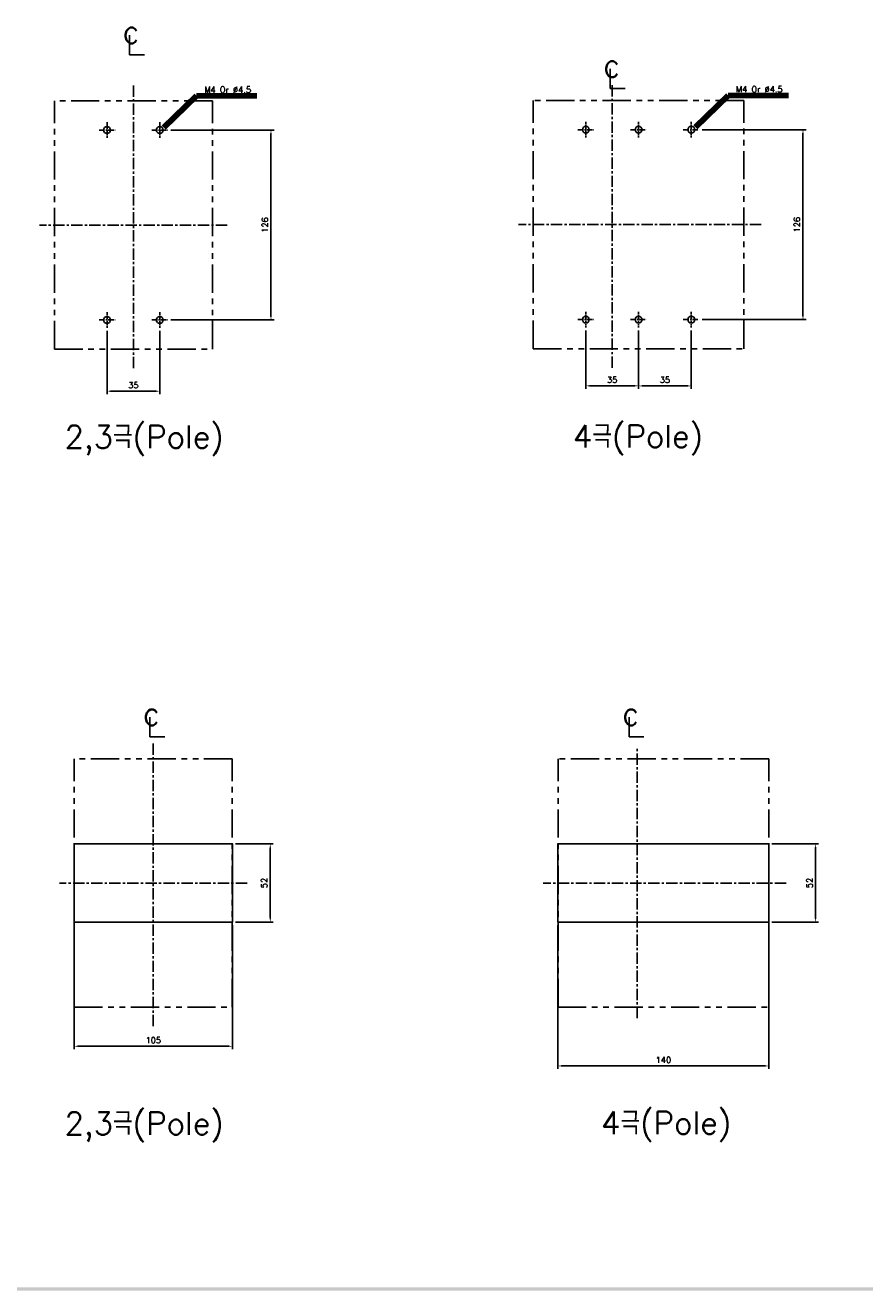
# Model space of a CAD drawing. Extents: x -444 to 2710, y -907 to 1726.
# Tile 2 of 15: x -53 to 504, y 397 to 1237. Entities that reach past the tile are written whole.
import ezdxf

# ---------------------------------------------------------------- set-up
doc = ezdxf.new("R2010")
doc.units = 0
doc.header["$LTSCALE"] = 3
doc.header["$MEASUREMENT"] = 0
doc.linetypes.add('CENTER', pattern=[2, 1.25, -0.25, 0.25, -0.25])
doc.linetypes.add('PHANTOM2', pattern=[1.25, 0.625, -0.125, 0.125, -0.125, 0.125, -0.125])
doc.layers.get('0').update_dxf_attribs({"linetype": 'CONTINUOUS'})
doc.layers.get('Defpoints').update_dxf_attribs({"linetype": 'CONTINUOUS'})
for name, color, linetype in [('AM_VIS', 7, 'CONTINUOUS'), ('cen', 1, 'CENTER'), ('CENTER', 1, 'CENTER'), ('di', 3, 'CONTINUOUS'), ('DIM', 3, 'CONTINUOUS'), ('dwg', 7, 'CONTINUOUS'), ('NOTE', 4, 'CONTINUOUS')]:
    doc.layers.add(name, color=color, linetype=linetype)
doc.styles.add('K25', font='TXT', dxfattribs={"width": 0.9, "height": 2.5, "bigfont": 'TBHAN'})
doc.styles.add('KIM', font='ROMANS.shx', dxfattribs={"height": 5, "bigfont": 'GSG1.shx'})
doc.styles.get("Standard").update_dxf_attribs({"font": 'romans.shx', "height": 4, "bigfont": 'ghs.shx'})
doc.dimstyles.get("Standard").update_dxf_attribs({"dimtxt": 0.18, "dimasz": 0.18, "dimexe": 0.18, "dimexo": 0.0625, "dimgap": 0.09, "dimtad": 0, "dimtih": 1, "dimtoh": 1, "dimdec": 4, "dimzin": 0, "dimdsep": 46, "dimtxsty": 'Standard', "dimcen": 0.09, "dimadec": 0, "dimazin": 0, "dimtfac": 1, "dimtdec": 4, "dimtofl": 0, "dimtmove": 0, "dimatfit": 3, "dimfxl": 0, "dimtolj": 1, "dimtzin": 0, "dimarcsym": 0})
doc.dimstyles.new('STANDARD$0', dxfattribs={"dimtxt": 5, "dimasz": 5, "dimexe": 1, "dimexo": 2, "dimgap": 2, "dimtad": 1, "dimdec": 4, "dimzin": 12, "dimdsep": 46, "dimtxsty": 'KIM', "dimcen": -1, "dimdle": 0.1, "dimadec": 0, "dimazin": 0, "dimtfac": 1, "dimtdec": 4, "dimtmove": 0, "dimatfit": 3, "dimfxl": 0, "dimtolj": 1, "dimtzin": 0, "dimarcsym": 0})

# ---------------------------------------------------------------- blocks, each defined once
blk = doc.blocks.new('*D21')
at = {"layer": 'Defpoints', "color": 0}
for p in [(41.9, 1167.35), (41.9, 1041.35), (110.4, 1041.35)]:
    blk.add_point(p, dxfattribs=at)
at = {"layer": 'di'}
for p, q in [((43.9, 1167.35), (112.4, 1167.35)), ((110.4, 1164.95), (110.4, 1043.75)), ((43.9, 1041.35), (112.4, 1041.35))]:
    blk.add_line(p, q, dxfattribs=at)
for points in [[(110, 1164.95), (110.8, 1164.95), (110.4, 1167.35)], [(110, 1043.75), (110.8, 1043.75), (110.4, 1041.35)]]:
    blk.add_solid(points, dxfattribs=at)
at = {"layer": 'di', "insert": (106.4, 1104.35), "char_height": 4, "attachment_point": 5, "rotation": 90}
blk.add_mtext('\\A1;126', dxfattribs=at)
blk = doc.blocks.new('*D27')
at = {"layer": 'Defpoints', "color": 0}
for p in [(394.59, 1167.59), (394.59, 1041.59), (463.4, 1041.59)]:
    blk.add_point(p, dxfattribs=at)
at = {"layer": 'di'}
for p, q in [((396.59, 1167.59), (465.4, 1167.59)), ((463.4, 1165.19), (463.4, 1043.99)), ((396.59, 1041.59), (465.4, 1041.59))]:
    blk.add_line(p, q, dxfattribs=at)
for points in [[(463, 1165.19), (463.8, 1165.19), (463.4, 1167.59)], [(463, 1043.99), (463.8, 1043.99), (463.4, 1041.59)]]:
    blk.add_solid(points, dxfattribs=at)
at = {"layer": 'di', "insert": (459.4, 1104.59), "char_height": 4, "attachment_point": 5, "rotation": 90}
blk.add_mtext('\\A1;126', dxfattribs=at)
blk = doc.blocks.new('*D28')
at = {"layer": 'Defpoints', "color": 0}
for p in [(300.77, 641.9), (440.77, 641.9), (440.77, 546.55)]:
    blk.add_point(p, dxfattribs=at)
at = {"layer": 'di'}
for p, q in [((300.77, 639.9), (300.77, 544.55)), ((440.77, 639.9), (440.77, 544.55)), ((303.17, 546.55), (438.37, 546.55))]:
    blk.add_line(p, q, dxfattribs=at)
for points in [[(303.17, 546.95), (303.17, 546.15), (300.77, 546.55)], [(438.37, 546.95), (438.37, 546.15), (440.77, 546.55)]]:
    blk.add_solid(points, dxfattribs=at)
at = {"layer": 'di', "insert": (370.77, 550.55), "char_height": 4, "attachment_point": 5}
blk.add_mtext('\\A1;140', dxfattribs=at)
blk = doc.blocks.new('*D29')
at = {"layer": 'Defpoints', "color": 0}
for p in [(440.77, 693.9), (471.8, 693.9), (440.77, 641.9)]:
    blk.add_point(p, dxfattribs=at)
at = {"layer": 'di'}
for p, q in [((442.77, 693.9), (473.8, 693.9)), ((471.8, 644.3), (471.8, 691.5)), ((442.77, 641.9), (473.8, 641.9))]:
    blk.add_line(p, q, dxfattribs=at)
for points in [[(471.4, 691.5), (472.2, 691.5), (471.8, 693.9)], [(471.4, 644.3), (472.2, 644.3), (471.8, 641.9)]]:
    blk.add_solid(points, dxfattribs=at)
at = {"layer": 'di', "insert": (467.8, 667.9), "char_height": 4, "attachment_point": 5, "rotation": 90}
blk.add_mtext('\\A1;52', dxfattribs=at)
blk = doc.blocks.new('*D55')
at = {"layer": 'Defpoints', "color": 0}
for p in [(84.79, 693.9), (109.92, 693.9), (84.79, 641.9)]:
    blk.add_point(p, dxfattribs=at)
at = {"layer": 'DIM'}
for p, q in [((86.79, 693.9), (111.92, 693.9)), ((109.92, 645.1), (109.92, 690.7)), ((86.79, 641.9), (111.92, 641.9))]:
    blk.add_line(p, q, dxfattribs=at)
for points in [[(109.39, 690.7), (110.46, 690.7), (109.92, 693.9)], [(109.39, 645.1), (110.46, 645.1), (109.92, 641.9)]]:
    blk.add_solid(points, dxfattribs=at)
at = {"layer": 'DIM', "insert": (105.92, 667.9), "char_height": 4, "attachment_point": 5, "rotation": 90}
blk.add_mtext('\\A1;52', dxfattribs=at)
blk = doc.blocks.new('*D56')
at = {"layer": 'Defpoints', "color": 0}
for p in [(-20.21, 641.9), (84.79, 641.9), (84.79, 559.63)]:
    blk.add_point(p, dxfattribs=at)
at = {"layer": 'di'}
for p, q in [((-20.21, 639.9), (-20.21, 557.63)), ((84.79, 639.9), (84.79, 557.63)), ((-17.81, 559.63), (82.39, 559.63))]:
    blk.add_line(p, q, dxfattribs=at)
for points in [[(-17.81, 560.03), (-17.81, 559.23), (-20.21, 559.63)], [(82.39, 560.03), (82.39, 559.23), (84.79, 559.63)]]:
    blk.add_solid(points, dxfattribs=at)
at = {"layer": 'di', "insert": (32.29, 563.63), "char_height": 4, "attachment_point": 5}
blk.add_mtext('\\A1;105', dxfattribs=at)
blk = doc.blocks.new('*D62')
at = {"layer": 'Defpoints', "color": 0}
for p in [(1.59, 1036.14), (36.59, 1036.14), (36.59, 994.13)]:
    blk.add_point(p, dxfattribs=at)
at = {"layer": 'di'}
for p, q in [((1.59, 1034.14), (1.59, 992.13)), ((36.59, 1034.14), (36.59, 992.13)), ((3.99, 994.13), (34.19, 994.13))]:
    blk.add_line(p, q, dxfattribs=at)
for points in [[(3.99, 994.53), (3.99, 993.73), (1.59, 994.13)], [(34.19, 994.53), (34.19, 993.73), (36.59, 994.13)]]:
    blk.add_solid(points, dxfattribs=at)
at = {"layer": 'di', "insert": (19.09, 998.13), "char_height": 4, "attachment_point": 5}
blk.add_mtext('\\A1;35', dxfattribs=at)
blk = doc.blocks.new('*D63')
at = {"layer": 'Defpoints', "color": 0}
for p in [(319.29, 1036.38), (354.29, 1036.38), (354.29, 997.68)]:
    blk.add_point(p, dxfattribs=at)
at = {"layer": 'di'}
for p, q in [((319.29, 1034.38), (319.29, 995.68)), ((354.29, 1034.38), (354.29, 995.68)), ((321.69, 997.68), (351.89, 997.68))]:
    blk.add_line(p, q, dxfattribs=at)
for points in [[(321.69, 998.08), (321.69, 997.28), (319.29, 997.68)], [(351.89, 998.08), (351.89, 997.28), (354.29, 997.68)]]:
    blk.add_solid(points, dxfattribs=at)
at = {"layer": 'di', "insert": (336.79, 1001.68), "char_height": 4, "attachment_point": 5}
blk.add_mtext('\\A1;35', dxfattribs=at)
blk = doc.blocks.new('*D64')
at = {"layer": 'Defpoints', "color": 0}
for p in [(354.29, 1036.38), (389.29, 1036.38), (389.29, 997.6)]:
    blk.add_point(p, dxfattribs=at)
at = {"layer": 'di'}
for p, q in [((354.29, 1034.38), (354.29, 995.6)), ((389.29, 1034.38), (389.29, 995.6)), ((356.69, 997.6), (386.89, 997.6))]:
    blk.add_line(p, q, dxfattribs=at)
for points in [[(356.69, 998), (356.69, 997.2), (354.29, 997.6)], [(386.89, 998), (386.89, 997.2), (389.29, 997.6)]]:
    blk.add_solid(points, dxfattribs=at)
at = {"layer": 'di', "insert": (371.79, 1001.6), "char_height": 4, "attachment_point": 5}
blk.add_mtext('\\A1;35', dxfattribs=at)

msp = doc.modelspace()

# ---------------------------------------------------------------- linework, layer by layer
for p, q in [((-20.207, 693.898), (84.793, 693.898)), ((300.766, 693.898), (440.766, 693.898)), ((300.766, 641.898), (300.766, 693.898)), ((440.766, 641.898), (440.766, 693.898)), ((-20.207, 641.898), (84.793, 641.898)), ((440.766, 641.898), (300.766, 641.898))]:
    msp.add_line(p, q)
for centre in [(1.593, 1167.347), (1.593, 1167.347), (36.593, 1167.347), (36.593, 1167.347), (319.285, 1167.586), (354.285, 1167.586), (389.285, 1167.586), (1.593, 1041.347), (1.593, 1041.347), (36.593, 1041.347), (36.593, 1041.347), (319.285, 1041.586), (354.285, 1041.586), (389.285, 1041.586)]:
    msp.add_circle(centre, 2.25)
at = {"layer": 'AM_VIS'}
for p, q in [((-20.207, 641.898), (-20.207, 693.898)), ((84.793, 641.898), (84.793, 693.898))]:
    msp.add_line(p, q, dxfattribs=at)
at = {"layer": 'cen', "ltscale": 2}
for p, q in [((19.093, 1009.341), (19.093, 1197.541)), ((336.785, 1009.58), (336.785, 1197.78)), ((336.785, 1009.58), (336.785, 1197.78)), ((81.349, 1104.347), (-43.164, 1104.347)), ((435.66, 1104.586), (274.529, 1104.586)), ((32.293, 572.892), (32.293, 761.092)), ((353.265, 578.299), (353.265, 757.497)), ((94.549, 667.898), (-29.964, 667.898)), ((452.14, 667.898), (291.009, 667.898))]:
    msp.add_line(p, q, dxfattribs=at)
at = {"layer": 'cen'}
for p, q in [((-3.715, 1167.347), (6.9, 1167.347)), ((31.285, 1167.347), (41.9, 1167.347)), ((313.978, 1167.586), (324.592, 1167.586)), ((348.978, 1167.586), (359.592, 1167.586)), ((383.978, 1167.586), (394.592, 1167.586)), ((-3.715, 1041.347), (6.9, 1041.347)), ((31.285, 1041.347), (41.9, 1041.347)), ((313.978, 1041.586), (324.592, 1041.586)), ((348.978, 1041.586), (359.592, 1041.586)), ((383.978, 1041.586), (394.592, 1041.586))]:
    msp.add_line(p, q, dxfattribs=at)
at = {"layer": 'CENTER', "ltscale": 0.5}
for p, q in [((1.593, 1172.553), (1.593, 1162.141)), ((36.593, 1172.553), (36.593, 1162.141)), ((319.285, 1172.792), (319.285, 1162.38)), ((354.285, 1172.792), (354.285, 1162.38)), ((389.285, 1172.792), (389.285, 1162.38)), ((1.593, 1046.553), (1.593, 1036.141)), ((36.593, 1046.553), (36.593, 1036.141)), ((319.285, 1046.792), (319.285, 1036.38)), ((354.285, 1046.792), (354.285, 1036.38)), ((389.285, 1046.792), (389.285, 1036.38))]:
    msp.add_line(p, q, dxfattribs=at)
at = {"layer": 'di', "linetype": 'PHANTOM2', "ltscale": 10}
for p, q in [((-33.307, 1021.947), (-33.307, 1186.747)), ((71.493, 1186.747), (-33.307, 1186.747)), ((71.493, 1021.947), (71.493, 1186.747)), ((284.385, 1022.186), (284.385, 1186.986)), ((424.185, 1186.986), (284.385, 1186.986)), ((424.185, 1022.186), (424.185, 1186.986)), ((-33.307, 1021.947), (71.493, 1021.947)), ((284.385, 1022.186), (424.185, 1022.186)), ((-20.107, 585.498), (-20.107, 750.298)), ((84.693, 750.298), (-20.107, 750.298)), ((84.693, 585.498), (84.693, 750.298)), ((300.866, 585.498), (300.866, 750.298)), ((440.666, 750.298), (300.866, 750.298)), ((440.666, 585.498), (440.666, 750.298)), ((-20.107, 585.498), (84.693, 585.498)), ((300.866, 585.498), (440.666, 585.498))]:
    msp.add_line(p, q, dxfattribs=at)
at = {"layer": 'dwg'}
msp.add_trace([(1452.521, 397.487), (1450.221, 399.787), (-424.279, 397.487), (-421.979, 399.787)], dxfattribs=at)
at = {"layer": 'NOTE'}
for p, q in [((16.532, 1230.31), (16.532, 1217.271)), ((16.532, 1217.271), (26.445, 1217.271)), ((335.405, 1207.95), (335.405, 1194.91)), ((335.405, 1194.91), (345.318, 1194.91)), ((30.006, 777.972), (30.006, 764.933)), ((347.987, 777.972), (347.987, 764.933)), ((30.006, 764.933), (39.919, 764.933)), ((347.987, 764.933), (357.9, 764.933))]:
    msp.add_line(p, q, dxfattribs=at)

# ---------------------------------------------------------------- texts
at = {"layer": 'di', "char_height": 15, "width": 116.39597, "attachment_point": 1}
for s, insert in [('{\\Fromans,hgs|c129;2,3극(Pole)}', (-26.564, 971.345)), ('{\\Fromans,hgs|c129;4극(Pole)}', (310.733, 971.667)), ('{\\Fromans,hgs|c129;2,3극(Pole)}', (-26.564, 515.953)), ('{\\Fromans,hgs|c129;4극(Pole)}', (329.422, 516.276))]:
    msp.add_mtext(s, dxfattribs=dict(at, insert=insert))
at = {"layer": 'DIM', "char_height": 4, "attachment_point": 7}
for insert in [(66.187, 1192.12), (418.88, 1192.359)]:
    msp.add_mtext('M4 Or %%C4.5', dxfattribs=dict(at, insert=insert))
at = {"layer": 'NOTE', "style": 'K25', "width": 0.9}
for p in [(12.1, 1224.77), (330.972, 1202.41), (25.573, 772.433), (343.554, 772.433)]:
    msp.add_text('c', height=15.85, dxfattribs=at).set_placement(p)

# ---------------------------------------------------------------- dimensions: what is measured, and where the dimension line sits
at = {"layer": 'di'}
for base, p1, p2, picture, middle in [((110.401, 1041.347), (41.9, 1167.347), (41.9, 1041.347), '*D21', (106.401, 1104.347)), ((463.402, 1041.586), (394.592, 1167.586), (394.592, 1041.586), '*D27', (459.402, 1104.586)), ((471.802, 693.898), (440.766, 641.898), (440.766, 693.898), '*D29', (467.802, 667.898))]:
    dim = msp.add_linear_dim(base=base, p1=p1, p2=p2, angle=90, dimstyle='STANDARD$0', override={"dimtxt": 4, "dimasz": 2.4, "dimexe": 2, "dimdec": 2, "dimzin": 8, "dimtxsty": 'Standard', "dimcen": 0, "dimdle": 0, "dimclrd": 256, "dimclre": 256, "dimclrt": 256, "dimadec": 2, "dimazin": 2, "dimtfac": 0.6, "dimtdec": 2, "dimtzin": 8, "dimlwd": 65535, "dimlwe": 65535}, dxfattribs=at)
    dim.commit()
    dim.dimension.update_dxf_attribs({"geometry": picture, "text_midpoint": middle})
for base, p1, p2, picture, middle in [((36.593, 994.127), (1.593, 1036.141), (36.593, 1036.141), '*D62', (19.093, 998.127)), ((354.285, 997.678), (319.285, 1036.38), (354.285, 1036.38), '*D63', (336.785, 1001.678)), ((389.285, 997.603), (354.285, 1036.38), (389.285, 1036.38), '*D64', (371.785, 1001.603)), ((84.793, 559.629), (-20.207, 641.898), (84.793, 641.898), '*D56', (32.293, 563.629))]:
    dim = msp.add_linear_dim(base=base, p1=p1, p2=p2, dimstyle='STANDARD$0', override={"dimtxt": 4, "dimasz": 2.4, "dimexe": 2, "dimdec": 2, "dimzin": 8, "dimtxsty": 'Standard', "dimcen": 0, "dimdle": 0, "dimclrd": 256, "dimclre": 256, "dimclrt": 256, "dimadec": 2, "dimazin": 2, "dimtfac": 0.6, "dimtdec": 2, "dimtzin": 8, "dimlwd": 65535, "dimlwe": 65535}, dxfattribs=at)
    dim.commit()
    dim.dimension.update_dxf_attribs({"geometry": picture, "text_midpoint": middle})
dim = msp.add_linear_dim(base=(440.766, 546.549), p1=(300.766, 641.898), p2=(440.766, 641.898), dimstyle='STANDARD$0', override={"dimtxt": 4, "dimasz": 2.4, "dimexe": 2, "dimdec": 2, "dimzin": 8, "dimtxsty": 'Standard', "dimcen": 0, "dimdle": 0, "dimclrd": 256, "dimclre": 256, "dimclrt": 256, "dimadec": 2, "dimazin": 2, "dimtfac": 0.6, "dimtdec": 2, "dimtzin": 8, "dimlwd": 65535, "dimlwe": 65535}, dxfattribs=at)
dim.commit()
dim.dimension.update_dxf_attribs({"geometry": '*D28', "text_midpoint": (370.766, 546.549), "dimtype": 160})
at = {"layer": 'DIM'}
dim = msp.add_linear_dim(base=(109.924, 693.898), p1=(84.793, 641.898), p2=(84.793, 693.898), angle=90, dimstyle='Standard', override={"dimtxt": 4, "dimasz": 3.2, "dimexe": 2, "dimexo": 2, "dimgap": 2, "dimtad": 1, "dimtih": 0, "dimtoh": 0, "dimdec": 2, "dimzin": 8, "dimcen": 0, "dimclrd": 256, "dimclre": 256, "dimclrt": 256, "dimadec": 2, "dimazin": 2, "dimtfac": 0.6, "dimtdec": 2, "dimtofl": 1, "dimtzin": 8, "dimlwd": 65535, "dimlwe": 65535, "dimarcsym": 1}, dxfattribs=at)
dim.commit()
dim.dimension.update_dxf_attribs({"geometry": '*D55', "text_midpoint": (105.924, 667.898)})

# ---------------------------------------------------------------- leaders
at = {"layer": 'DIM', "annotation_type": 0, "has_hookline": 1, "hookline_direction": 0, "text_width": 34.857}
for points in [[(39.38, 1168.921), (60.987, 1190.12), (64.187, 1190.12)], [(392.073, 1169.16), (413.68, 1190.359), (416.88, 1190.359)]]:
    msp.add_leader(points, dimstyle='Standard', override={"dimtxt": 4, "dimasz": 3.2, "dimexe": 2, "dimexo": 2, "dimgap": 2, "dimtad": 1, "dimtih": 0, "dimtoh": 0, "dimdec": 2, "dimzin": 8, "dimcen": 0, "dimclrd": 256, "dimclre": 256, "dimclrt": 256, "dimadec": 2, "dimazin": 2, "dimtfac": 0.6, "dimtdec": 2, "dimtofl": 1, "dimtzin": 8, "dimlwd": 65535, "dimlwe": 65535, "dimarcsym": 1}, dxfattribs=at)

doc.saveas('drawing.dxf')
